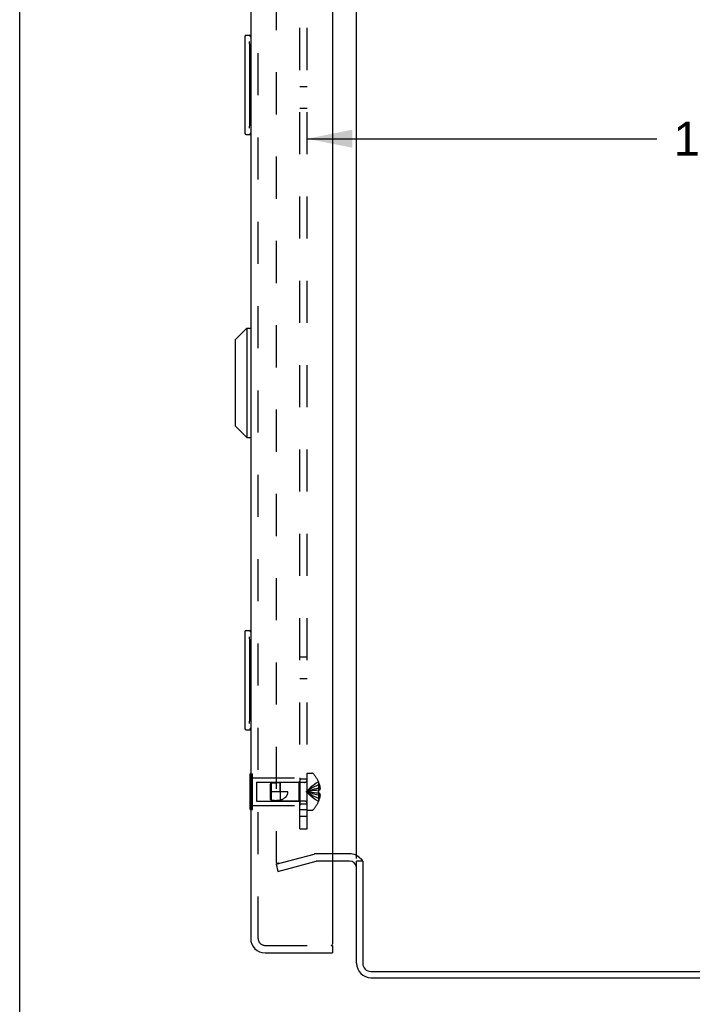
# Model space of a CAD drawing. Header units: inches. Extents: x 0 to 77.3, y 0 to 50.
# Tile 2 of 52: x 0 to 6.8, y 18.6 to 28.5. Entities that reach past the tile are written whole.
import ezdxf

# ---------------------------------------------------------------- set-up
doc = ezdxf.new("R2010")
doc.units = ezdxf.units.IN
doc.header["$LTSCALE"] = 4.25
doc.header["$MEASUREMENT"] = 0
doc.linetypes.add('HIDDEN', pattern=[0.2, 0.1, -0.1])
doc.layers.get('0').update_dxf_attribs({"linetype": 'CONTINUOUS'})
for name, color, linetype in [('DEFAULT_2', 8, 'HIDDEN'), ('DIMENSIONS', 7, 'CONTINUOUS'), ('REAR_DOOR', 7, 'CONTINUOUS'), ('SUBPANEL', 7, 'CONTINUOUS')]:
    doc.layers.add(name, color=color, linetype=linetype)
doc.styles.get("Standard").update_dxf_attribs({"font": 'arial.ttf'})
doc.dimstyles.new('DIMSTYLE_1', dxfattribs={"dimtxt": 0.340909, "dimasz": 0.454545, "dimexe": 0.09, "dimexo": 0.07, "dimgap": 0.0375, "dimtad": 0, "dimtih": 1, "dimtoh": 1, "dimzin": 4, "dimdsep": 46, "dimtxsty": 'Standard', "dimblk": '_FILLED', "dimblk1": '_FILLED', "dimblk2": '_FILLED', "dimcen": 0.09, "dimadec": 3, "dimazin": 1, "dimtfac": 1, "dimtdec": 3, "dimtofl": 0, "dimtmove": 0, "dimatfit": 3, "dimldrblk": '_FILLED', "dimfxl": 0, "dimtolj": 1, "dimtzin": 4, "dimarcsym": 0})

# ---------------------------------------------------------------- blocks, each defined once
blk = doc.blocks.new('_FILLED')
at = {"color": 0, "linetype": 'ByBlock'}
blk.add_solid([(0, 0), (-1, 0.2), (-1, -0.2)], dxfattribs=at)
blk = doc.blocks.new('*D17')
at = {"layer": 'DIMENSIONS', "color": 2, "linetype": 'Continuous'}
for p, q in [((2.9009, 27.2766), (6.427, 27.2766)), ((13.4928, 27.2766), (9.9666, 27.2766))]:
    blk.add_line(p, q, dxfattribs=at)
at = {"layer": 'DIMENSIONS', "color": 2, "linetype": 'Continuous', "xscale": 0.4545454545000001, "yscale": 0.4545454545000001, "zscale": 0.4545454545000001, "rotation": 180}
blk.add_blockref('_FILLED', (2.9009, 27.2766), dxfattribs=at)
at = {"layer": 'DIMENSIONS', "color": 2, "linetype": 'Continuous', "xscale": 0.4545454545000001, "yscale": 0.4545454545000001, "zscale": 0.4545454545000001}
blk.add_blockref('_FILLED', (13.4928, 27.2766), dxfattribs=at)
at = {"layer": 'DIMENSIONS', "color": 2, "linetype": 'Continuous', "insert": (8.1968, 27.4471), "char_height": 0.340909, "width": 3.198716, "attachment_point": 2, "line_spacing_factor": 0.9}
blk.add_mtext('10.59 USABLE\\PDEPTH', dxfattribs=at)

msp = doc.modelspace()

# ---------------------------------------------------------------- linework, layer by layer
at = {"color": 7, "linetype": 'Continuous'}
for p, q in [((0, 0), (0, 50)), ((3.458677, 19.99436), (3.397787, 19.99436))]:
    msp.add_line(p, q, dxfattribs=at)
at = {"color": 3, "linetype": 'Continuous'}
for p, q in [((3.397787, 20.02136), (3.397787, 29.61736)), ((3.327787, 20.06936), (3.154866, 20.06936)), ((3.327787, 19.99436), (3.154866, 19.99436)), ((3.397787, 18.96436), (3.397787, 19.99436)), ((3.451146, 20.006671), (3.453398, 20.002783)), ((3.460787, 19.991301), (3.460787, 18.96236)), ((3.540787, 18.88236), (12.992787, 18.88236)), ((3.542787, 18.81936), (12.992787, 18.81936))]:
    msp.add_line(p, q, dxfattribs=at)
for points in [[(3.439546, 20.02136), (3.44052, 20.020433), (3.44149, 20.019481), (3.442451, 20.018502), (3.443387, 20.017509), (3.444289, 20.016508), (3.445151, 20.015504), (3.445971, 20.014497), (3.446745, 20.013494), (3.44747, 20.012501), (3.448152, 20.011517), (3.448794, 20.010546), (3.449407, 20.00958), (3.450001, 20.008609), (3.45058, 20.007639), (3.451146, 20.006671)], [(3.453398, 20.002783), (3.454029, 20.001713), (3.45465, 20.000675), (3.455274, 19.999648), (3.455901, 19.998636), (3.456535, 19.99763), (3.457181, 19.996624), (3.457842, 19.995611), (3.458526, 19.994583), (3.459238, 19.993531), (3.459992, 19.992435), (3.460787, 19.991301)]]:
    msp.add_lwpolyline(points, dxfattribs=at)
at = {"color": 7, "linetype": 'Continuous'}
for start, end in [(66.1450073, 90), (38.7549213, 41.9952921)]:
    msp.add_arc((3.327787, 19.92436), 0.145, start, end, dxfattribs=at)
at = {"color": 3, "linetype": 'Continuous'}
for centre, radius, start, end in [((3.327787, 19.92436), 0.07, 5.5424096, 90), ((3.542787, 18.96436), 0.145, 180, 270), ((3.540787, 18.96236), 0.08, 180, 270)]:
    msp.add_arc(centre, radius, start, end, dxfattribs=at)
at = {"layer": 'DEFAULT_2', "color": 8, "linetype": 'HIDDEN'}
for p, q in [((2.585279, 29.646782), (2.585279, 19.991938)), ((2.585279, 19.96247), (2.969573, 20.065442)), ((3.154866, 20.06936), (2.999337, 20.06936)), ((2.585279, 19.96247), (2.604691, 19.890026)), ((2.604597, 19.971938), (2.603531, 19.971968)), ((2.604691, 19.890026), (2.988984, 19.992997)), ((3.154866, 19.99436), (2.999337, 19.99436))]:
    msp.add_line(p, q, dxfattribs=at)
for points in [[(2.585279, 19.991938), (2.585335, 19.99042), (2.585501, 19.988918), (2.585776, 19.98743), (2.58616, 19.985968), (2.58665, 19.98454), (2.587242, 19.983155), (2.587934, 19.98182), (2.588722, 19.980543), (2.589601, 19.979331), (2.590565, 19.978192), (2.591611, 19.977132), (2.592731, 19.976156), (2.593919, 19.975272), (2.595168, 19.974482), (2.596472, 19.973794), (2.597822, 19.973209), (2.599211, 19.972731), (2.600631, 19.972364), (2.602073, 19.97211), (2.603531, 19.971968)], [(2.609337, 19.972549), (2.607901, 19.972233), (2.606455, 19.972031), (2.604994, 19.971942), (2.604597, 19.971938)]]:
    msp.add_lwpolyline(points, dxfattribs=at)
for centre, radius, start, end in [((2.999337, 19.95436), 0.115, 90, 105), ((3.327787, 19.92436), 0.145, 41.9952921, 66.1450073), ((2.999337, 19.95436), 0.04, 90, 105)]:
    msp.add_arc(centre, radius, start, end, dxfattribs=at)
at = {"layer": 'REAR_DOOR', "color": 3, "linetype": 'Continuous'}
for p, q in [((3.154866, 30.47936), (3.154866, 19.15936)), ((2.329866, 30.42436), (2.329866, 19.21436)), ((2.474866, 19.06936), (3.154866, 19.06936))]:
    msp.add_line(p, q, dxfattribs=at)
at = {"layer": 'REAR_DOOR', "color": 8, "linetype": 'HIDDEN'}
for p, q in [((2.404866, 19.21436), (2.404866, 30.42436)), ((2.329866, 20.874493), (2.346866, 20.874493)), ((2.346866, 20.514227), (2.346866, 20.874493)), ((2.900866, 20.50786), (2.900866, 20.88086)), ((2.900866, 20.88086), (2.947416, 20.88086)), ((2.329866, 20.784427), (2.346866, 20.784427)), ((2.346866, 20.83436), (2.825866, 20.83436)), ((2.388366, 20.78936), (2.388366, 20.59936)), ((2.388366, 20.78936), (2.815866, 20.78936)), ((2.525866, 20.76836), (2.535816, 20.779355)), ((2.525866, 20.76836), (2.525866, 20.62036)), ((2.535816, 20.779355), (2.625866, 20.78836)), ((2.535816, 20.779355), (2.535816, 20.609365)), ((2.625869, 20.69436), (2.625866, 20.78836)), ((2.625866, 20.78836), (2.625866, 20.60036)), ((2.872666, 20.78836), (2.625866, 20.78836)), ((2.815866, 20.78936), (2.825866, 20.79936)), ((2.815866, 20.78936), (2.815866, 20.59936)), ((2.825866, 20.83436), (2.825866, 20.55436)), ((3.014222, 20.79386), (3.013824, 20.793627)), ((3.014222, 20.792645), (3.013824, 20.793627)), ((3.014222, 20.792645), (3.014222, 20.70986)), ((3.014222, 20.76286), (3.02427, 20.76286)), ((2.705866, 20.69436), (2.525866, 20.69436)), ((2.949553, 20.702913), (2.929064, 20.700224)), ((2.970516, 20.705407), (2.949369, 20.70289)), ((2.992073, 20.707723), (2.970265, 20.705379)), ((3.014222, 20.70986), (2.991749, 20.70769)), ((3.014222, 20.67886), (2.991749, 20.68103)), ((3.014222, 20.70986), (3.013824, 20.709824)), ((3.013824, 20.678896), (3.014045, 20.684047)), ((3.014222, 20.67886), (3.013824, 20.678896)), ((3.014222, 20.69436), (3.014178, 20.69953)), ((3.014222, 20.729259), (3.029172, 20.729259)), ((3.014222, 20.70986), (3.02427, 20.70986)), ((3.014222, 20.67886), (3.014222, 20.596075)), ((3.02427, 20.67886), (3.014222, 20.67886)), ((3.014222, 20.659461), (3.029172, 20.659461)), ((2.329866, 20.604293), (2.346866, 20.604293)), ((2.346866, 20.55436), (2.825866, 20.55436)), ((2.388366, 20.59936), (2.815866, 20.59936)), ((2.530653, 20.615086), (2.525866, 20.62036)), ((2.525866, 20.62036), (2.535816, 20.609365)), ((2.535816, 20.609426), (2.530653, 20.615086)), ((2.535816, 20.609365), (2.625866, 20.60036)), ((2.872666, 20.60036), (2.625866, 20.60036)), ((2.815866, 20.59936), (2.825866, 20.58936)), ((3.014222, 20.596075), (3.013824, 20.595094)), ((3.013824, 20.595094), (3.014222, 20.59486)), ((3.014222, 20.62586), (3.02427, 20.62586)), ((2.329866, 20.514227), (2.346866, 20.514227)), ((2.900866, 20.50786), (2.947416, 20.50786)), ((2.474866, 19.14436), (3.139866, 19.14436))]:
    msp.add_line(p, q, dxfattribs=at)
at = {"layer": 'REAR_DOOR', "color": 7, "linetype": 'Continuous'}
for p, q in [((2.269866, 28.30436), (2.269866, 27.33436)), ((2.284866, 28.31936), (2.329866, 28.31936)), ((2.316532, 28.21936), (2.316532, 27.41936)), ((2.284866, 27.31936), (2.329866, 27.31936)), ((2.172385, 25.250132), (2.290496, 25.368242)), ((2.290496, 25.368242), (2.290496, 24.26588)), ((2.290496, 25.368242), (2.329866, 25.368242)), ((2.172385, 25.250132), (2.172385, 24.38399)), ((2.172385, 24.38399), (2.290496, 24.26588)), ((2.290496, 24.26588), (2.329866, 24.26588)), ((2.269866, 22.30436), (2.269866, 21.33436)), ((2.284866, 22.31936), (2.329866, 22.31936)), ((2.316532, 22.21936), (2.316532, 21.41936)), ((2.284866, 21.31936), (2.329866, 21.31936)), ((2.325866, 20.514227), (2.325866, 20.874493)), ((2.325866, 20.874493), (2.329866, 20.874493)), ((2.325866, 20.784427), (2.329866, 20.784427)), ((2.325866, 20.604293), (2.329866, 20.604293)), ((2.325866, 20.514227), (2.329866, 20.514227)), ((3.139866, 19.14436), (3.154866, 19.14436)), ((3.154866, 19.14436), (3.154866, 19.06936))]:
    msp.add_line(p, q, dxfattribs=at)
for points in [[(2.314866, 28.255531), (2.31535, 28.249847), (2.315756, 28.243997), (2.316087, 28.238004), (2.316332, 28.231887), (2.316479, 28.225665), (2.316532, 28.21936)], [(2.316532, 27.41936), (2.316478, 27.413059), (2.316331, 27.406839), (2.316087, 27.400722), (2.315757, 27.394728), (2.315351, 27.388876), (2.314866, 27.383189)], [(2.314866, 22.255531), (2.31535, 22.249847), (2.315756, 22.243997), (2.316087, 22.238004), (2.316332, 22.231887), (2.316479, 22.225665), (2.316532, 22.21936)], [(2.316532, 21.41936), (2.316478, 21.413059), (2.316331, 21.406839), (2.316087, 21.400722), (2.315757, 21.394728), (2.315351, 21.388876), (2.314866, 21.383189)]]:
    msp.add_lwpolyline(points, dxfattribs=at)
at = {"layer": 'REAR_DOOR', "color": 8, "linetype": 'HIDDEN'}
for points in [[(3.013824, 20.793627), (2.991749, 20.77993), (2.970265, 20.765094), (2.949369, 20.749119), (2.929064, 20.732005), (2.909348, 20.713752), (2.890222, 20.69436)], [(3.014222, 20.76286), (2.992073, 20.753416), (2.970516, 20.743182), (2.949553, 20.73216), (2.929183, 20.720349), (2.909406, 20.707749), (2.890222, 20.69436)], [(3.02427, 20.76286), (3.025265, 20.758399), (3.026143, 20.754025), (3.026899, 20.749743), (3.027546, 20.745539), (3.02809, 20.74141), (3.028539, 20.737334), (3.0289, 20.73328), (3.029172, 20.729259)], [(2.625869, 20.610267), (2.633228, 20.612403), (2.640131, 20.614715), (2.64657, 20.617195), (2.652568, 20.619827), (2.658145, 20.6226), (2.663303, 20.625489), (2.668045, 20.628468), (2.672387, 20.631515), (2.676333, 20.634597), (2.679922, 20.637709), (2.683186, 20.640843), (2.686153, 20.643996), (2.68885, 20.647165), (2.6913, 20.650356), (2.693529, 20.653571), (2.695554, 20.656831), (2.6974, 20.660149), (2.699072, 20.663554), (2.700593, 20.667087), (2.701943, 20.670735), (2.703115, 20.674508), (2.704095, 20.678376), (2.704865, 20.682323), (2.705421, 20.68632), (2.705754, 20.690331), (2.705866, 20.69436)], [(3.014222, 20.729259), (2.992073, 20.724448), (2.970516, 20.719234), (2.949553, 20.713618), (2.929183, 20.707601), (2.909406, 20.701181), (2.890222, 20.69436)], [(2.929183, 20.700241), (2.909406, 20.69739), (2.890222, 20.69436)], [(2.929064, 20.700224), (2.909348, 20.697381), (2.890222, 20.69436)], [(3.013824, 20.595094), (2.991749, 20.60879), (2.970265, 20.623626), (2.949369, 20.639601), (2.929064, 20.656715), (2.909348, 20.674968), (2.890222, 20.69436)], [(3.014222, 20.62586), (2.992073, 20.635305), (2.970516, 20.645538), (2.949553, 20.65656), (2.929183, 20.668371), (2.909406, 20.680971), (2.890222, 20.69436)], [(3.014222, 20.659461), (2.992073, 20.664273), (2.970516, 20.669486), (2.949553, 20.675102), (2.929183, 20.681119), (2.909406, 20.687539), (2.890222, 20.69436)], [(2.992073, 20.680997), (2.970265, 20.683341), (2.949369, 20.68583), (2.929064, 20.688496), (2.909348, 20.691339), (2.890222, 20.69436)], [(2.970516, 20.683313), (2.949553, 20.685807), (2.929183, 20.688479), (2.909406, 20.691331), (2.890222, 20.69436)], [(3.013824, 20.709824), (3.014045, 20.704673), (3.014178, 20.69953)], [(3.014222, 20.69436), (3.014178, 20.689191), (3.014045, 20.684047)], [(3.029172, 20.729259), (3.028886, 20.726841), (3.028508, 20.724419), (3.028036, 20.721993), (3.027472, 20.719564), (3.026812, 20.717134), (3.026059, 20.714706), (3.025212, 20.712281), (3.02427, 20.70986)], [(3.02427, 20.67886), (3.025212, 20.676439), (3.026059, 20.674015), (3.026812, 20.671586), (3.027472, 20.669156), (3.028036, 20.666728), (3.028508, 20.664301), (3.028886, 20.661879), (3.029172, 20.659461)], [(3.029172, 20.659461), (3.0289, 20.65544), (3.028539, 20.651386), (3.02809, 20.64731), (3.027546, 20.643182), (3.026899, 20.638978), (3.026143, 20.634695), (3.025265, 20.630321), (3.02427, 20.62586)], [(2.535816, 20.609426), (2.547323, 20.608491), (2.558925, 20.607807), (2.570682, 20.607353), (2.582379, 20.607197), (2.593875, 20.607396), (2.605038, 20.60796), (2.615679, 20.60892), (2.625869, 20.610267)]]:
    msp.add_lwpolyline(points, dxfattribs=at)
at = {"layer": 'REAR_DOOR', "color": 7, "linetype": 'Continuous'}
for centre, start, end in [((2.284866, 28.30436), 90, 180), ((2.314866, 28.30436), 0, 90), ((2.284866, 27.33436), 180, 270), ((2.314866, 27.33436), 270, 360), ((2.284866, 22.30436), 90, 180), ((2.314866, 22.30436), 0, 90), ((2.284866, 21.33436), 180, 270), ((2.314866, 21.33436), 270, 360)]:
    msp.add_arc(centre, 0.015, start, end, dxfattribs=at)
at = {"layer": 'REAR_DOOR', "color": 8, "linetype": 'HIDDEN'}
for centre, radius, start, end in [((2.947416, 20.86086), 0.02, 43.5137951, 90), ((2.772046, 20.69436), 0.26182, 22.3356872, 43.5137951), ((2.872666, 20.81656), 0.0282, 270, 360), ((2.772046, 20.69436), 0.261361, 15.1941118, 22.089377), ((2.872666, 20.57216), 0.0282, 0, 90), ((2.772046, 20.69436), 0.26182, 316.4862049, 337.6643128), ((2.772046, 20.69436), 0.261361, 337.910623, 344.8058882), ((2.947416, 20.52786), 0.02, 270, 316.4862049), ((2.474866, 19.21436), 0.07, 180, 270)]:
    msp.add_arc(centre, radius, start, end, dxfattribs=at)
at = {"layer": 'REAR_DOOR', "color": 3, "linetype": 'Continuous'}
for centre, radius, start, end in [((2.474866, 19.21436), 0.145, 180, 270), ((3.139866, 19.15936), 0.015, 270, 360)]:
    msp.add_arc(centre, radius, start, end, dxfattribs=at)
at = {"layer": 'SUBPANEL', "color": 8, "linetype": 'HIDDEN'}
for p, q in [((2.825866, 20.31936), (2.825866, 29.31936)), ((2.900866, 20.31936), (2.900866, 29.31936)), ((2.825866, 27.80336), (2.900866, 27.80336)), ((2.825866, 27.58536), (2.900866, 27.58536)), ((2.825866, 22.05336), (2.900866, 22.05336)), ((2.825866, 21.83536), (2.900866, 21.83536)), ((2.900866, 20.81936), (2.825866, 20.81936)), ((2.900866, 20.56936), (2.825866, 20.56936)), ((2.825866, 20.51336), (2.900866, 20.51336)), ((2.900866, 20.44436), (2.825866, 20.44436)), ((2.825866, 20.31936), (2.900866, 20.31936))]:
    msp.add_line(p, q, dxfattribs=at)

# ---------------------------------------------------------------- dimensions: what is measured, and where the dimension line sits
at = {"layer": 'DIMENSIONS', "color": 2, "linetype": 'Continuous'}
dim = msp.add_linear_dim(base=(13.492787, 27.27663), p1=(2.900866, 21.477145), p2=(13.492787, 19.44436), text='<> USABLE\\PDEPTH', dimstyle='DIMSTYLE_1', dxfattribs=at)
dim.commit()
dim.dimension.update_dxf_attribs({"geometry": '*D17', "text_midpoint": (8.196826, 27.020948), "dimtype": 160})

doc.saveas('drawing.dxf')
